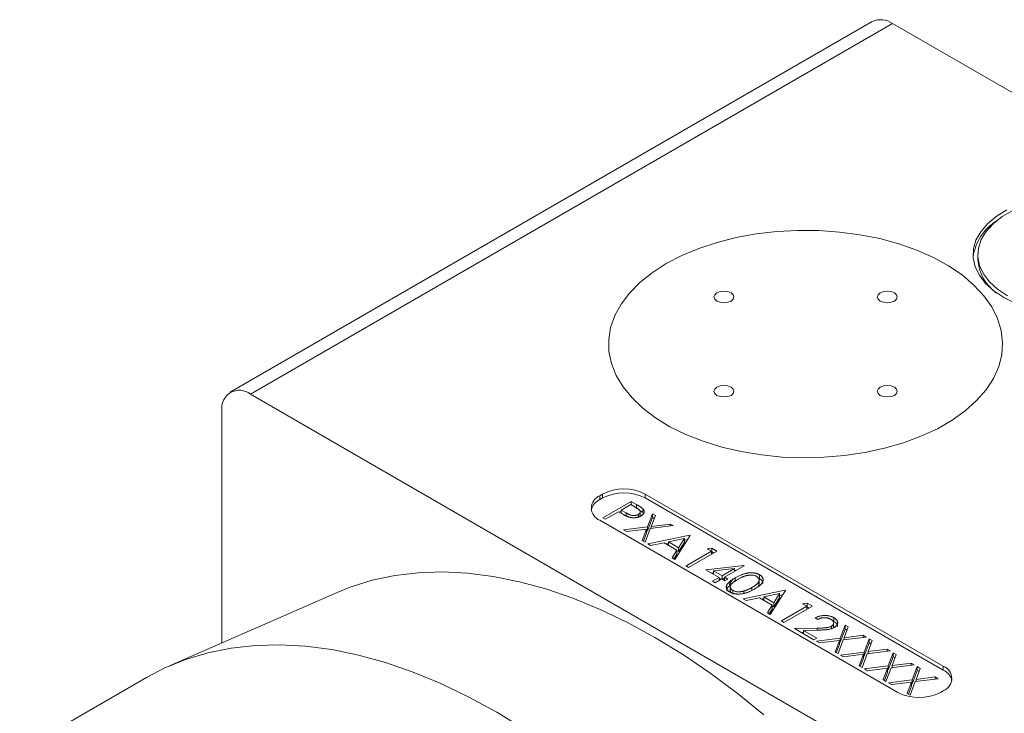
# Model space of a CAD drawing. Header units: inches. Extents: x 0.97 to 7.79, y 1.06 to 10.36.
# Tile 8 of 12: x 4.91 to 5.93, y 6.4 to 7.12. Entities that reach past the tile are written whole.
import ezdxf

# ---------------------------------------------------------------- set-up
doc = ezdxf.new("R2010")
doc.units = ezdxf.units.IN
doc.header["$MEASUREMENT"] = 0

msp = doc.modelspace()

# ---------------------------------------------------------------- linework, layer by layer
at = {"color": 7, "linetype": 'Continuous', "lineweight": 15}
for p, q in [((5.7938, 7.1217), (5.1275, 6.737)), ((5.8147, 7.1197), (5.1483, 6.735)), ((5.8147, 7.1197), (6.7133, 6.6009)), ((5.9033, 6.8799), (5.9033, 6.8751)), ((5.1483, 6.735), (6.0469, 6.2162)), ((5.1188, 6.718), (5.1188, 6.477)), ((5.5139, 6.6314), (5.5109, 6.6297)), ((5.5109, 6.6256), (5.5109, 6.6297)), ((5.5139, 6.6273), (5.5109, 6.6256)), ((5.5139, 6.6273), (5.5139, 6.6314)), ((5.514, 6.6067), (5.5434, 6.6238)), ((5.5434, 6.6238), (5.5492, 6.6204)), ((5.5434, 6.6203), (5.5434, 6.6238)), ((5.8674, 6.4528), (5.5581, 6.6314)), ((5.5581, 6.6273), (5.5581, 6.6314)), ((5.8674, 6.4487), (5.5581, 6.6273)), ((5.5302, 6.6131), (5.5166, 6.6052)), ((5.5323, 6.6119), (5.5302, 6.6131)), ((5.5311, 6.6126), (5.5332, 6.6138)), ((5.5431, 6.6205), (5.5332, 6.6148)), ((5.5332, 6.6148), (5.5383, 6.6118)), ((5.5332, 6.6113), (5.5332, 6.6148)), ((5.5383, 6.6087), (5.5383, 6.6118)), ((5.5485, 6.6174), (5.5431, 6.6205)), ((5.5492, 6.6163), (5.5492, 6.6204)), ((5.553, 6.6084), (5.553, 6.6135)), ((5.5555, 6.6122), (5.5555, 6.6163)), ((5.5555, 6.6122), (5.5563, 6.611)), ((5.5109, 6.6042), (5.8203, 6.4256)), ((5.5166, 6.6052), (5.514, 6.6067)), ((5.551, 6.6076), (5.551, 6.6102)), ((5.5604, 6.5973), (5.5655, 6.611)), ((5.5604, 6.5932), (5.5655, 6.6069)), ((5.5686, 6.6092), (5.5643, 6.5978)), ((5.5655, 6.611), (5.5686, 6.6092)), ((5.5655, 6.6069), (5.5655, 6.611)), ((5.5655, 6.6069), (5.5673, 6.6059)), ((5.5357, 6.5942), (5.5604, 6.5973)), ((5.5388, 6.5924), (5.5357, 6.5942)), ((5.5595, 6.5951), (5.5388, 6.5924)), ((5.5549, 6.5831), (5.5595, 6.5951)), ((5.5634, 6.5956), (5.558, 6.5813)), ((5.5595, 6.591), (5.5595, 6.5951)), ((5.5595, 6.5931), (5.5604, 6.5932)), ((5.5604, 6.5932), (5.5604, 6.5973)), ((5.5871, 6.5986), (5.5634, 6.5956)), ((5.5643, 6.5978), (5.584, 6.6003)), ((5.5643, 6.5957), (5.5643, 6.5978)), ((5.584, 6.6003), (5.5871, 6.5986)), ((5.584, 6.5982), (5.584, 6.6003)), ((5.558, 6.5813), (5.5549, 6.5831)), ((5.5562, 6.5824), (5.5595, 6.591)), ((5.5608, 6.5797), (5.6043, 6.5886)), ((5.5987, 6.5852), (5.5821, 6.5818)), ((5.5821, 6.5783), (5.5821, 6.5818)), ((5.5821, 6.5818), (5.5926, 6.5757)), ((5.6046, 6.5884), (5.5888, 6.5636)), ((5.5926, 6.5757), (5.5987, 6.5852)), ((5.5926, 6.5717), (5.5987, 6.5812)), ((5.5987, 6.5812), (5.5987, 6.5852)), ((5.5987, 6.5834), (5.6019, 6.5841)), ((5.6043, 6.5886), (5.6046, 6.5884)), ((5.6043, 6.5878), (5.6043, 6.5886)), ((5.5637, 6.578), (5.5608, 6.5797)), ((5.5776, 6.5809), (5.5637, 6.578)), ((5.591, 6.5732), (5.5776, 6.5809)), ((5.58, 6.5796), (5.5821, 6.58)), ((5.5859, 6.5652), (5.591, 6.5732)), ((5.591, 6.5691), (5.591, 6.5732)), ((5.591, 6.5726), (5.5926, 6.5717)), ((5.5926, 6.5717), (5.5926, 6.5757)), ((5.6005, 6.5568), (5.6269, 6.5721)), ((5.6326, 6.5723), (5.6031, 6.5553)), ((5.6224, 6.5747), (5.6271, 6.5754)), ((5.6269, 6.5721), (5.6224, 6.5747)), ((5.6269, 6.569), (5.6269, 6.5721)), ((5.6269, 6.5713), (5.6271, 6.5714)), ((5.6271, 6.5754), (5.6326, 6.5723)), ((5.6271, 6.5714), (5.6271, 6.5754)), ((5.6271, 6.5714), (5.6291, 6.5703)), ((5.5888, 6.5636), (5.5859, 6.5652)), ((5.5878, 6.5641), (5.591, 6.5691)), ((5.6031, 6.5553), (5.6005, 6.5568)), ((5.6209, 6.5529), (5.6604, 6.5571)), ((5.6349, 6.5448), (5.6209, 6.5529)), ((5.6507, 6.554), (5.6291, 6.5516)), ((5.6291, 6.5481), (5.6291, 6.5516)), ((5.6291, 6.5516), (5.6379, 6.5466)), ((5.6379, 6.5466), (5.6507, 6.554)), ((5.6609, 6.5568), (5.6405, 6.545)), ((5.6507, 6.5509), (5.6507, 6.554)), ((5.6507, 6.552), (5.653, 6.5523)), ((5.6604, 6.5571), (5.6609, 6.5568)), ((5.6604, 6.5565), (5.6604, 6.5571)), ((5.6268, 6.5494), (5.6291, 6.5497)), ((5.6281, 6.5409), (5.6349, 6.5448)), ((5.6307, 6.5394), (5.6281, 6.5409)), ((5.6375, 6.5433), (5.6307, 6.5394)), ((5.6349, 6.5418), (5.6349, 6.5448)), ((5.6349, 6.5442), (5.637, 6.543)), ((5.6409, 6.5413), (5.6375, 6.5433)), ((5.6379, 6.5431), (5.6379, 6.5466)), ((5.6384, 6.5428), (5.6405, 6.544)), ((5.6405, 6.545), (5.6439, 6.5431)), ((5.6405, 6.5415), (5.6405, 6.545)), ((5.6439, 6.5431), (5.6409, 6.5413)), ((5.6515, 6.5403), (5.6515, 6.5444)), ((5.6758, 6.544), (5.6768, 6.5436)), ((5.6764, 6.5376), (5.6764, 6.5427)), ((5.6768, 6.5436), (5.6768, 6.5476)), ((5.6464, 6.5357), (5.6464, 6.5306)), ((5.649, 6.5274), (5.649, 6.5315)), ((5.6598, 6.5226), (5.7032, 6.5315)), ((5.6603, 6.5283), (5.6603, 6.5307)), ((5.6689, 6.5315), (5.6689, 6.5344)), ((5.7036, 6.5313), (5.6877, 6.5064)), ((5.7032, 6.5315), (5.7036, 6.5313)), ((5.7032, 6.5307), (5.7032, 6.5315)), ((5.2384, 6.5293), (5.0645, 6.4532)), ((5.6627, 6.5209), (5.6598, 6.5226)), ((5.6766, 6.5238), (5.6627, 6.5209)), ((5.69, 6.5161), (5.6766, 6.5238)), ((5.6789, 6.5224), (5.6811, 6.5229)), ((5.6976, 6.5281), (5.6811, 6.5247)), ((5.6811, 6.5212), (5.6811, 6.5247)), ((5.6811, 6.5247), (5.6916, 6.5186)), ((5.6916, 6.5186), (5.6976, 6.5281)), ((5.6916, 6.5145), (5.6976, 6.524)), ((5.6976, 6.524), (5.6976, 6.5281)), ((5.6976, 6.5263), (5.7008, 6.5269)), ((5.6849, 6.5081), (5.69, 6.5161)), ((5.6868, 6.507), (5.69, 6.512)), ((5.69, 6.512), (5.69, 6.5161)), ((5.69, 6.5155), (5.6916, 6.5145)), ((5.6916, 6.5145), (5.6916, 6.5186)), ((5.6994, 6.4997), (5.7259, 6.5149)), ((5.7316, 6.5152), (5.7021, 6.4982)), ((5.7214, 6.5176), (5.7261, 6.5183)), ((5.7259, 6.5149), (5.7214, 6.5176)), ((5.7259, 6.5119), (5.7259, 6.5149)), ((5.7259, 6.5142), (5.7261, 6.5142)), ((5.7261, 6.5183), (5.7316, 6.5152)), ((5.7261, 6.5142), (5.7261, 6.5183)), ((5.7261, 6.5142), (5.728, 6.5131)), ((5.6877, 6.5064), (5.6849, 6.5081)), ((5.7021, 6.4982), (5.6994, 6.4997)), ((5.7372, 6.5014), (5.7346, 6.503)), ((5.753, 6.4994), (5.754, 6.499)), ((5.754, 6.499), (5.754, 6.5031)), ((5.713, 6.4918), (5.7367, 6.4923)), ((5.7331, 6.4803), (5.713, 6.4918)), ((5.7376, 6.4902), (5.7224, 6.4899)), ((5.7224, 6.4899), (5.7361, 6.482)), ((5.7224, 6.4864), (5.7224, 6.4899)), ((5.7367, 6.4902), (5.7367, 6.4923)), ((5.7513, 6.4917), (5.7513, 6.4943)), ((5.7533, 6.4926), (5.7534, 6.4935)), ((5.7536, 6.4935), (5.7536, 6.4981)), ((5.7605, 6.4818), (5.7657, 6.4954)), ((5.7605, 6.4777), (5.7657, 6.4913)), ((5.7688, 6.4937), (5.7645, 6.4823)), ((5.7657, 6.4954), (5.7688, 6.4937)), ((5.7657, 6.4913), (5.7657, 6.4954)), ((5.7657, 6.4913), (5.7675, 6.4903)), ((5.7199, 6.4879), (5.7224, 6.4879)), ((5.7361, 6.482), (5.7331, 6.4803)), ((5.7359, 6.4786), (5.7605, 6.4818)), ((5.7597, 6.4795), (5.739, 6.4769)), ((5.7551, 6.4675), (5.7597, 6.4795)), ((5.7636, 6.48), (5.7582, 6.4658)), ((5.7597, 6.4754), (5.7597, 6.4795)), ((5.7605, 6.4777), (5.7605, 6.4818)), ((5.7873, 6.483), (5.7636, 6.48)), ((5.7645, 6.4823), (5.7842, 6.4848)), ((5.7645, 6.4801), (5.7645, 6.4823)), ((5.7842, 6.4848), (5.7873, 6.483)), ((5.7842, 6.4826), (5.7842, 6.4848)), ((5.7855, 6.4674), (5.7907, 6.481)), ((5.7937, 6.4793), (5.7894, 6.4679)), ((5.7907, 6.481), (5.7937, 6.4793)), ((5.7907, 6.477), (5.7907, 6.481)), ((5.739, 6.4769), (5.7359, 6.4786)), ((5.7564, 6.4668), (5.7597, 6.4754)), ((5.7597, 6.4776), (5.7605, 6.4777)), ((5.7855, 6.4633), (5.7907, 6.477)), ((5.7894, 6.4679), (5.8091, 6.4704)), ((5.7907, 6.477), (5.7924, 6.4759)), ((5.8091, 6.4704), (5.8122, 6.4686)), ((5.8091, 6.4682), (5.8091, 6.4704)), ((5.7582, 6.4658), (5.7551, 6.4675)), ((5.7608, 6.4642), (5.7855, 6.4674)), ((5.7639, 6.4625), (5.7608, 6.4642)), ((5.7846, 6.4651), (5.7639, 6.4625)), ((5.7801, 6.4531), (5.7846, 6.4651)), ((5.7813, 6.4524), (5.7846, 6.461)), ((5.7885, 6.4656), (5.7831, 6.4514)), ((5.7846, 6.461), (5.7846, 6.4651)), ((5.7846, 6.4632), (5.7855, 6.4633)), ((5.7855, 6.4633), (5.7855, 6.4674)), ((5.8122, 6.4686), (5.7885, 6.4656)), ((5.7894, 6.4657), (5.7894, 6.4679)), ((5.8104, 6.453), (5.8156, 6.4666)), ((5.8104, 6.4489), (5.8156, 6.4626)), ((5.8187, 6.4649), (5.8143, 6.4535)), ((5.8156, 6.4666), (5.8187, 6.4649)), ((5.8156, 6.4626), (5.8156, 6.4666)), ((5.8156, 6.4626), (5.8174, 6.4615)), ((5.7831, 6.4514), (5.7801, 6.4531)), ((5.7858, 6.4499), (5.8104, 6.453)), ((5.7888, 6.4481), (5.7858, 6.4499)), ((5.8095, 6.4507), (5.7888, 6.4481)), ((5.805, 6.4388), (5.8095, 6.4507)), ((5.8135, 6.4512), (5.808, 6.437)), ((5.8095, 6.4466), (5.8095, 6.4507)), ((5.8095, 6.4488), (5.8104, 6.4489)), ((5.8104, 6.4489), (5.8104, 6.453)), ((5.8371, 6.4542), (5.8135, 6.4512)), ((5.8143, 6.4535), (5.8341, 6.456)), ((5.8143, 6.4513), (5.8143, 6.4535)), ((5.8341, 6.456), (5.8371, 6.4542)), ((5.8341, 6.4538), (5.8341, 6.456)), ((5.8353, 6.4386), (5.8405, 6.4523)), ((5.8436, 6.4505), (5.8392, 6.4391)), ((5.8405, 6.4523), (5.8436, 6.4505)), ((5.8405, 6.4482), (5.8405, 6.4523)), ((5.8674, 6.4487), (5.8674, 6.4528)), ((5.0404, 6.441), (4.9089, 6.3651)), ((5.808, 6.437), (5.805, 6.4388)), ((5.8063, 6.438), (5.8095, 6.4466)), ((5.8107, 6.4355), (5.8353, 6.4386)), ((5.8353, 6.4345), (5.8405, 6.4482)), ((5.8353, 6.4345), (5.8353, 6.4386)), ((5.8621, 6.4398), (5.8384, 6.4368)), ((5.8392, 6.4391), (5.859, 6.4416)), ((5.8392, 6.4369), (5.8392, 6.4391)), ((5.8405, 6.4482), (5.8423, 6.4471)), ((5.859, 6.4416), (5.8621, 6.4398)), ((5.859, 6.4394), (5.859, 6.4416)), ((5.8137, 6.4337), (5.8107, 6.4355)), ((5.8345, 6.4363), (5.8137, 6.4337)), ((5.8299, 6.4244), (5.8345, 6.4363)), ((5.8312, 6.4236), (5.8345, 6.4322)), ((5.8384, 6.4368), (5.833, 6.4226)), ((5.8345, 6.4322), (5.8345, 6.4363)), ((5.8345, 6.4344), (5.8353, 6.4345)), ((5.833, 6.4226), (5.8299, 6.4244)), ((5.8645, 6.4256), (5.8674, 6.4273))]:
    msp.add_line(p, q, dxfattribs=at)
at = {"color": 7, "linetype": 'Continuous', "lineweight": 15, "flags": 128}
for points in [[(5.9333, 6.9262), (5.9224, 6.9195), (5.9134, 6.9119), (5.9063, 6.9036), (5.9014, 6.8948), (5.8988, 6.8857), (5.8985, 6.8764), (5.9006, 6.8673), (5.9049, 6.8584), (5.9114, 6.8499), (5.92, 6.8422), (5.9304, 6.8352)], [(5.9397, 6.9257), (5.9287, 6.9193), (5.9194, 6.912), (5.9121, 6.904), (5.9069, 6.8955), (5.904, 6.8867), (5.9034, 6.8776), (5.9052, 6.8687), (5.9092, 6.86), (5.9155, 6.8517), (5.9238, 6.844), (5.934, 6.8372)], [(5.5799, 6.8705), (5.5961, 6.8789), (5.6138, 6.8862), (5.6327, 6.8925), (5.6526, 6.8975), (5.6734, 6.9013), (5.6947, 6.9038), (5.7164, 6.905), (5.7382, 6.9048), (5.7598, 6.9033), (5.781, 6.9005), (5.8015, 6.8964), (5.8213, 6.891), (5.8399, 6.8845), (5.8572, 6.8769), (5.873, 6.8682), (5.8871, 6.8587), (5.8993, 6.8483), (5.9096, 6.8372), (5.9178, 6.8256), (5.9238, 6.8135), (5.9276, 6.8011), (5.929, 6.7886), (5.9282, 6.776), (5.925, 6.7636), (5.9195, 6.7514), (5.9119, 6.7397), (5.9021, 6.7284), (5.8903, 6.7179), (5.8766, 6.7081), (5.8613, 6.6992), (5.8443, 6.6913), (5.826, 6.6845), (5.8066, 6.6789), (5.7862, 6.6744), (5.7651, 6.6713), (5.7436, 6.6695), (5.7218, 6.669), (5.7001, 6.6698), (5.6787, 6.672), (5.6577, 6.6754), (5.6376, 6.6802), (5.6184, 6.6861), (5.6004, 6.6932), (5.5838, 6.7013), (5.5689, 6.7105), (5.5557, 6.7204), (5.5444, 6.7312), (5.5351, 6.7426), (5.528, 6.7544), (5.5231, 6.7667), (5.5205, 6.7792), (5.5202, 6.7917), (5.5222, 6.8042), (5.5266, 6.8166), (5.5331, 6.8285), (5.5418, 6.84), (5.5526, 6.851), (5.5654, 6.8611), (5.5799, 6.8705)], [(5.5799, 6.8705), (5.5654, 6.8611), (5.5526, 6.851), (5.5418, 6.84), (5.5331, 6.8285), (5.5266, 6.8166), (5.5222, 6.8042), (5.5202, 6.7917), (5.5205, 6.7792), (5.5231, 6.7667), (5.528, 6.7544), (5.5351, 6.7426), (5.5444, 6.7312), (5.5557, 6.7204), (5.5689, 6.7105), (5.5838, 6.7013), (5.6004, 6.6932), (5.6184, 6.6861), (5.6376, 6.6802), (5.6577, 6.6754), (5.6787, 6.672), (5.7001, 6.6698), (5.7218, 6.669), (5.7436, 6.6695), (5.7651, 6.6713), (5.7862, 6.6744), (5.8066, 6.6789), (5.826, 6.6845), (5.8443, 6.6913), (5.8613, 6.6992), (5.8766, 6.7081), (5.8903, 6.7179), (5.9021, 6.7284), (5.9119, 6.7397), (5.9195, 6.7514), (5.925, 6.7636), (5.9282, 6.776), (5.929, 6.7886), (5.9276, 6.8011), (5.9238, 6.8135), (5.9178, 6.8256), (5.9096, 6.8372), (5.8993, 6.8483), (5.8871, 6.8587), (5.873, 6.8682), (5.8572, 6.8769), (5.8399, 6.8845), (5.8213, 6.891), (5.8015, 6.8964), (5.781, 6.9005), (5.7598, 6.9033), (5.7382, 6.9048), (5.7164, 6.905), (5.6947, 6.9038), (5.6734, 6.9013), (5.6526, 6.8975), (5.6327, 6.8925), (5.6138, 6.8862), (5.5961, 6.8789), (5.5799, 6.8705)], [(5.6472, 6.8317), (5.6494, 6.8336), (5.6502, 6.8359), (5.6494, 6.8382), (5.6472, 6.8402), (5.6438, 6.8415), (5.6398, 6.8419), (5.6358, 6.8415), (5.6324, 6.8402), (5.6302, 6.8382), (5.6294, 6.8359), (5.6302, 6.8336), (5.6324, 6.8317), (5.6358, 6.8304), (5.6398, 6.8299), (5.6438, 6.8304), (5.6472, 6.8317)], [(5.8167, 6.8317), (5.8189, 6.8336), (5.8197, 6.8359), (5.8189, 6.8382), (5.8167, 6.8402), (5.8133, 6.8415), (5.8093, 6.8419), (5.8053, 6.8415), (5.8019, 6.8402), (5.7997, 6.8382), (5.7989, 6.8359), (5.7997, 6.8336), (5.8019, 6.8317), (5.8053, 6.8304), (5.8093, 6.8299), (5.8133, 6.8304), (5.8167, 6.8317)], [(5.9304, 6.8352), (5.9426, 6.8291)], [(5.6472, 6.7338), (5.6494, 6.7358), (5.6502, 6.7381), (5.6494, 6.7404), (5.6472, 6.7423), (5.6438, 6.7436), (5.6398, 6.7441), (5.6358, 6.7436), (5.6324, 6.7423), (5.6302, 6.7404), (5.6294, 6.7381), (5.6302, 6.7358), (5.6324, 6.7338), (5.6358, 6.7325), (5.6398, 6.7321), (5.6438, 6.7325), (5.6472, 6.7338)], [(5.8167, 6.7338), (5.8189, 6.7358), (5.8197, 6.7381), (5.8189, 6.7404), (5.8167, 6.7423), (5.8133, 6.7436), (5.8093, 6.7441), (5.8053, 6.7436), (5.8019, 6.7423), (5.7997, 6.7404), (5.7989, 6.7381), (5.7997, 6.7358), (5.8019, 6.7338), (5.8053, 6.7325), (5.8093, 6.7321), (5.8133, 6.7325), (5.8167, 6.7338)], [(5.6813, 6.4023), (5.6534, 6.4249), (5.6251, 6.4459), (5.5967, 6.4651), (5.5682, 6.4825), (5.5397, 6.4981), (5.5113, 6.5117), (5.483, 6.5233), (5.4551, 6.5329), (5.4275, 6.5404), (5.4003, 6.5459), (5.3738, 6.5493), (5.3478, 6.5506), (5.3226, 6.5498), (5.2981, 6.5469), (5.2746, 6.5419), (5.252, 6.5348), (5.2384, 6.5293)], [(5.6494, 6.5434), (5.6474, 6.5406), (5.6451, 6.5372)], [(5.0404, 6.441), (5.0588, 6.4506), (5.081, 6.4597), (5.1041, 6.4667), (5.1282, 6.4716), (5.1532, 6.4744), (5.179, 6.475), (5.2056, 6.4736), (5.2327, 6.47), (5.2604, 6.4643), (5.2886, 6.4565), (5.3172, 6.4466), (5.346, 6.4347), (5.375, 6.4208), (5.4041, 6.405)], [(5.4041, 6.405), (5.4332, 6.3872)]]:
    msp.add_lwpolyline(points, dxfattribs=at)
at = {"color": 7, "linetype": 'Continuous', "lineweight": 15}
for centre, radius, start, end in [((5.8025, 7.1026), 0.021, 54.3825, 114.307), ((5.951, 6.8699), 0.0531, 122.0625, 171.8091), ((5.9493, 6.8777), 0.0461, 183.2044, 234.8456), ((5.1368, 6.7209), 0.0182, 50.7967, 189.2141), ((5.536, 6.5887), 0.048, 62.6097, 117.3903), ((5.536, 6.5847), 0.048, 62.6097, 117.3903), ((5.518, 6.6106), 0.0166, 115.2301, 165.0136), ((5.5158, 6.6169), 0.0136, 110.7834, 249.2166), ((5.8626, 6.44), 0.0136, 290.7834, 69.2166), ((5.8604, 6.4337), 0.0166, 14.9866, 64.7697), ((5.8424, 6.4682), 0.048, 242.6096, 297.3904)]:
    msp.add_arc(centre, radius, start, end, dxfattribs=at)
for points, knots in [([(5.5403, 6.6078), (5.5401, 6.6079), (5.5396, 6.6081), (5.5388, 6.6084), (5.538, 6.6088), (5.537, 6.6093), (5.536, 6.6098), (5.5349, 6.6104), (5.5336, 6.6111), (5.5328, 6.6116), (5.5323, 6.6119)], [0, 0, 0, 0, 0.0751731, 0.1647463, 0.2680169, 0.3859119, 0.5177895, 0.663691, 0.8244132, 1, 1, 1, 1]), ([(5.5383, 6.6118), (5.5386, 6.6117), (5.5391, 6.6114), (5.5398, 6.611), (5.5405, 6.6106), (5.5412, 6.6103), (5.5418, 6.6101), (5.5424, 6.6098), (5.5429, 6.6096), (5.5436, 6.6094), (5.5444, 6.6092), (5.5454, 6.6091), (5.5465, 6.6091), (5.5475, 6.6092), (5.5485, 6.6093), (5.5494, 6.6095), (5.5503, 6.6098), (5.5508, 6.6101), (5.551, 6.6102)], [0, 0, 0, 0, 0.072538, 0.140034, 0.202496, 0.260575, 0.313228, 0.361583, 0.404878, 0.444127, 0.5164, 0.586507, 0.655085, 0.724384, 0.793974, 0.861638, 0.930111, 1, 1, 1, 1]), ([(5.551, 6.6102), (5.5512, 6.6104), (5.5517, 6.6107), (5.5522, 6.6112), (5.5526, 6.6117), (5.5529, 6.6123), (5.553, 6.6128), (5.553, 6.6134), (5.5528, 6.614), (5.5525, 6.6144), (5.5521, 6.6148), (5.5518, 6.6151), (5.5514, 6.6154), (5.551, 6.6158), (5.5504, 6.6162), (5.5498, 6.6165), (5.5492, 6.617), (5.5487, 6.6172), (5.5485, 6.6174)], [0, 0, 0, 0, 0.070044, 0.139238, 0.208197, 0.279173, 0.349987, 0.418354, 0.48761, 0.557411, 0.59533, 0.637964, 0.685913, 0.738185, 0.796103, 0.858517, 0.926658, 1, 1, 1, 1]), ([(5.5492, 6.6204), (5.5496, 6.6202), (5.5504, 6.6198), (5.5514, 6.6191), (5.5524, 6.6185), (5.5532, 6.618), (5.554, 6.6175), (5.5546, 6.617), (5.5551, 6.6167), (5.5554, 6.6164), (5.5555, 6.6163)], [0, 0, 0, 0, 0.176956, 0.339055, 0.486318, 0.618781, 0.735619, 0.838742, 0.926457, 1, 1, 1, 1]), ([(5.5517, 6.6148), (5.5521, 6.6146), (5.5535, 6.6138), (5.5547, 6.6129), (5.5555, 6.6122)], [0, 0, 0, 0, 0.2955921, 1, 1, 1, 1]), ([(5.5555, 6.6163), (5.5556, 6.6161), (5.5559, 6.6158), (5.5563, 6.6154), (5.5566, 6.6149), (5.5568, 6.6144), (5.557, 6.614), (5.557, 6.6135), (5.5571, 6.613), (5.557, 6.6125), (5.5569, 6.612), (5.5567, 6.6115), (5.5564, 6.611), (5.556, 6.6105), (5.5555, 6.61), (5.555, 6.6096), (5.5544, 6.6091), (5.5539, 6.6089), (5.5537, 6.6087)], [0, 0, 0, 0, 0.0624813, 0.1234904, 0.1834111, 0.2431532, 0.3021267, 0.3617097, 0.4218423, 0.4829319, 0.5445523, 0.6056807, 0.6676797, 0.7299844, 0.7945509, 0.8603456, 0.9289074, 1, 1, 1, 1]), ([(5.5537, 6.6087), (5.5534, 6.6086), (5.5529, 6.6083), (5.5522, 6.608), (5.5514, 6.6077), (5.5506, 6.6074), (5.5498, 6.6072), (5.5489, 6.607), (5.5481, 6.6069), (5.5472, 6.6068), (5.5464, 6.6068), (5.5455, 6.6068), (5.5446, 6.6068), (5.5437, 6.6069), (5.5429, 6.6071), (5.542, 6.6073), (5.5412, 6.6075), (5.5406, 6.6077), (5.5403, 6.6078)], [0, 0, 0, 0, 0.070119, 0.137192, 0.202016, 0.264631, 0.326117, 0.38601, 0.445812, 0.505298, 0.564633, 0.624283, 0.683902, 0.743953, 0.805388, 0.868388, 0.933084, 1, 1, 1, 1]), ([(5.6458, 6.5298), (5.6456, 6.5299), (5.6452, 6.5302), (5.6446, 6.5306), (5.644, 6.5311), (5.6436, 6.5315), (5.6432, 6.532), (5.6428, 6.5325), (5.6426, 6.5331), (5.6424, 6.5336), (5.6423, 6.5342), (5.6422, 6.5348), (5.6423, 6.5354), (5.6424, 6.5359), (5.6426, 6.5366), (5.6429, 6.5372), (5.6433, 6.5378), (5.6437, 6.5385), (5.6443, 6.5391), (5.6449, 6.5398), (5.6457, 6.5405), (5.6466, 6.5412), (5.6477, 6.542), (5.6488, 6.5428), (5.6501, 6.5436), (5.651, 6.5441), (5.6515, 6.5444)], [0, 0, 0, 0, 0.033787, 0.066622, 0.099285, 0.131361, 0.163585, 0.196104, 0.228902, 0.262158, 0.295991, 0.330218, 0.36506, 0.400951, 0.43762, 0.475708, 0.515381, 0.556414, 0.599765, 0.646424, 0.696431, 0.749782, 0.806573, 0.867436, 0.931887, 1, 1, 1, 1]), ([(5.6541, 6.5429), (5.6537, 6.5426), (5.653, 6.5422), (5.6519, 6.5415), (5.6509, 6.5409), (5.6501, 6.5403), (5.6493, 6.5397), (5.6487, 6.5391), (5.6481, 6.5386), (5.6476, 6.5381), (5.6473, 6.5376), (5.647, 6.5371), (5.6467, 6.5366), (5.6466, 6.5362), (5.6464, 6.5357), (5.6464, 6.5352), (5.6464, 6.5348), (5.6465, 6.5342), (5.6468, 6.5335), (5.6473, 6.5327), (5.648, 6.532), (5.6486, 6.5316), (5.649, 6.5315)], [0, 0, 0, 0, 0.072951, 0.141584, 0.205926, 0.265301, 0.320597, 0.371817, 0.41879, 0.461699, 0.502134, 0.540804, 0.578181, 0.614297, 0.649678, 0.684299, 0.718359, 0.752081, 0.817652, 0.879722, 0.939966, 1, 1, 1, 1]), ([(5.6515, 6.5444), (5.6519, 6.5446), (5.6529, 6.5452), (5.6543, 6.5459), (5.6556, 6.5466), (5.6569, 6.5472), (5.6582, 6.5477), (5.6594, 6.5482), (5.6606, 6.5485), (5.6617, 6.5489), (5.6628, 6.5491), (5.6639, 6.5493), (5.665, 6.5495), (5.666, 6.5496), (5.6671, 6.5497), (5.6681, 6.5497), (5.6691, 6.5497), (5.6701, 6.5496), (5.671, 6.5495), (5.672, 6.5494), (5.6729, 6.5492), (5.6737, 6.5489), (5.6746, 6.5487), (5.6754, 6.5484), (5.6761, 6.548), (5.6766, 6.5478), (5.6768, 6.5476)], [0, 0, 0, 0, 0.068595, 0.133246, 0.194313, 0.251279, 0.304513, 0.354235, 0.400481, 0.443411, 0.484015, 0.523252, 0.561042, 0.5979, 0.633518, 0.668314, 0.702496, 0.736685, 0.770293, 0.803437, 0.835913, 0.86846, 0.900847, 0.933467, 0.966258, 1, 1, 1, 1]), ([(5.6739, 6.5458), (5.6735, 6.546), (5.6729, 6.5464), (5.6716, 6.5468), (5.6703, 6.5471), (5.6691, 6.5472), (5.6681, 6.5473), (5.6673, 6.5473), (5.6665, 6.5473), (5.6657, 6.5472), (5.6649, 6.5471), (5.6641, 6.547), (5.6633, 6.5468), (5.6624, 6.5466), (5.6615, 6.5463), (5.6606, 6.546), (5.6596, 6.5456), (5.6586, 6.5452), (5.6576, 6.5447), (5.6565, 6.5441), (5.6553, 6.5435), (5.6545, 6.5431), (5.6541, 6.5429)], [0, 0, 0, 0, 0.060387, 0.120883, 0.182755, 0.247811, 0.281299, 0.315088, 0.349702, 0.384857, 0.420966, 0.458511, 0.497175, 0.537602, 0.580503, 0.627468, 0.678388, 0.733983, 0.793747, 0.857714, 0.926698, 1, 1, 1, 1]), ([(5.6689, 6.5344), (5.6692, 6.5346), (5.6699, 6.535), (5.6709, 6.5356), (5.6717, 6.5362), (5.6726, 6.5368), (5.6733, 6.5373), (5.6739, 6.5379), (5.6745, 6.5385), (5.675, 6.539), (5.6754, 6.5396), (5.6757, 6.5401), (5.676, 6.5406), (5.6762, 6.5411), (5.6763, 6.5416), (5.6764, 6.5421), (5.6764, 6.5425), (5.6763, 6.5431), (5.676, 6.5438), (5.6755, 6.5446), (5.6748, 6.5453), (5.6742, 6.5456), (5.6739, 6.5458)], [0, 0, 0, 0, 0.0656812, 0.1284865, 0.1881751, 0.2451061, 0.2994484, 0.3508229, 0.3999417, 0.4466717, 0.4912545, 0.5333763, 0.5738528, 0.6125263, 0.6495971, 0.685532, 0.7201058, 0.7538377, 0.8189254, 0.8804935, 0.9403113, 1, 1, 1, 1]), ([(5.6768, 6.5476), (5.677, 6.5475), (5.6775, 6.5472), (5.6781, 6.5468), (5.6787, 6.5463), (5.6791, 6.5458), (5.6795, 6.5453), (5.6799, 6.5448), (5.6801, 6.5443), (5.6803, 6.5437), (5.6805, 6.5431), (5.6805, 6.5425), (5.6805, 6.5419), (5.6803, 6.5413), (5.6801, 6.5407), (5.6799, 6.54), (5.6795, 6.5394), (5.679, 6.5387), (5.6785, 6.538), (5.6778, 6.5373), (5.677, 6.5366), (5.6762, 6.5359), (5.6751, 6.5351), (5.674, 6.5344), (5.6728, 6.5336), (5.6719, 6.5331), (5.6715, 6.5328)], [0, 0, 0, 0, 0.033788, 0.067194, 0.099862, 0.132567, 0.165151, 0.197913, 0.231319, 0.265083, 0.299255, 0.334399, 0.369943, 0.406284, 0.444064, 0.482998, 0.523354, 0.565537, 0.609613, 0.656391, 0.705885, 0.758325, 0.813832, 0.872795, 0.934722, 1, 1, 1, 1]), ([(5.6768, 6.5436), (5.6776, 6.543), (5.6791, 6.5419), (5.6805, 6.5401), (5.6802, 6.5389), (5.6801, 6.5385)], [0, 0, 0, 0, 0.3758793, 0.7517476, 1, 1, 1, 1]), ([(5.6427, 6.5306), (5.6427, 6.5316), (5.6428, 6.534), (5.6452, 6.5362), (5.6471, 6.5374), (5.6473, 6.5376)], [0, 0, 0, 0, 0.374878, 0.926591, 1, 1, 1, 1]), ([(5.6715, 6.5328), (5.671, 6.5326), (5.6701, 6.5321), (5.6688, 6.5314), (5.6675, 6.5307), (5.6662, 6.5301), (5.6649, 6.5296), (5.6637, 6.5292), (5.6625, 6.5288), (5.6613, 6.5285), (5.6602, 6.5282), (5.6591, 6.528), (5.658, 6.5278), (5.6569, 6.5277), (5.6558, 6.5276), (5.6547, 6.5276), (5.6537, 6.5276), (5.6527, 6.5277), (5.6517, 6.5278), (5.6508, 6.528), (5.6499, 6.5282), (5.649, 6.5284), (5.6481, 6.5287), (5.6473, 6.529), (5.6466, 6.5294), (5.6461, 6.5296), (5.6458, 6.5298)], [0, 0, 0, 0, 0.065063, 0.126773, 0.185516, 0.240765, 0.29298, 0.34225, 0.388919, 0.432776, 0.474628, 0.514775, 0.553606, 0.591426, 0.628028, 0.663804, 0.698984, 0.733591, 0.767628, 0.801208, 0.834264, 0.866981, 0.89972, 0.932702, 0.966176, 1, 1, 1, 1]), ([(5.6467, 6.5311), (5.6466, 6.5308), (5.6463, 6.5302), (5.6468, 6.5296), (5.6471, 6.5292)], [0, 0, 0, 0, 0.413874, 1, 1, 1, 1]), ([(5.649, 6.5315), (5.6493, 6.5313), (5.65, 6.5309), (5.6512, 6.5305), (5.6525, 6.5302), (5.6537, 6.53), (5.6547, 6.53), (5.6554, 6.53), (5.6562, 6.53), (5.657, 6.5301), (5.6578, 6.5302), (5.6587, 6.5303), (5.6595, 6.5305), (5.66, 6.5306), (5.6603, 6.5307)], [0, 0, 0, 0, 0.112813, 0.225394, 0.339595, 0.459675, 0.521735, 0.583926, 0.648174, 0.713881, 0.781004, 0.851451, 0.924051, 1, 1, 1, 1]), ([(5.6603, 6.5307), (5.6607, 6.5308), (5.6614, 6.531), (5.6625, 6.5314), (5.6635, 6.5318), (5.6646, 6.5322), (5.6656, 6.5327), (5.6667, 6.5332), (5.6678, 6.5338), (5.6685, 6.5342), (5.6689, 6.5344)], [0, 0, 0, 0, 0.110588, 0.224542, 0.342503, 0.464324, 0.590756, 0.722227, 0.858843, 1, 1, 1, 1]), ([(5.6745, 6.5348), (5.6749, 6.5351), (5.6762, 6.536), (5.6762, 6.5372), (5.6761, 6.5382)], [0, 0, 0, 0, 0.2647332, 1, 1, 1, 1]), ([(5.7346, 6.503), (5.7349, 6.5031), (5.7357, 6.5035), (5.7368, 6.504), (5.738, 6.5044), (5.7392, 6.5048), (5.7405, 6.505), (5.7418, 6.5052), (5.7431, 6.5054), (5.7445, 6.5054), (5.7458, 6.5054), (5.7471, 6.5053), (5.7484, 6.5051), (5.7496, 6.5048), (5.7508, 6.5045), (5.7519, 6.5041), (5.753, 6.5036), (5.7537, 6.5033), (5.754, 6.5031)], [0, 0, 0, 0, 0.0687908, 0.1351033, 0.1989787, 0.2619043, 0.323495, 0.3851954, 0.4469692, 0.5097648, 0.5722506, 0.6334052, 0.6932512, 0.7525832, 0.8125793, 0.8732751, 0.9355499, 1, 1, 1, 1]), ([(5.7508, 6.5014), (5.7506, 6.5015), (5.7501, 6.5018), (5.7494, 6.5021), (5.7486, 6.5024), (5.7478, 6.5026), (5.747, 6.5028), (5.7461, 6.503), (5.7453, 6.5031), (5.7444, 6.5031), (5.7435, 6.5031), (5.7425, 6.503), (5.7416, 6.5029), (5.7407, 6.5027), (5.7398, 6.5025), (5.739, 6.5022), (5.7381, 6.5018), (5.7375, 6.5016), (5.7372, 6.5014)], [0, 0, 0, 0, 0.064439, 0.126547, 0.186887, 0.245878, 0.304041, 0.362191, 0.420976, 0.48066, 0.5406, 0.600689, 0.661936, 0.724443, 0.789038, 0.856314, 0.926352, 1, 1, 1, 1]), ([(5.7513, 6.4943), (5.7515, 6.4944), (5.7518, 6.4946), (5.7523, 6.495), (5.7528, 6.4954), (5.7531, 6.4958), (5.7533, 6.4963), (5.7535, 6.4968), (5.7536, 6.4973), (5.7536, 6.4978), (5.7536, 6.4983), (5.7534, 6.4988), (5.7532, 6.4993), (5.7529, 6.4997), (5.7525, 6.5002), (5.752, 6.5006), (5.7515, 6.501), (5.7511, 6.5013), (5.7508, 6.5014)], [0, 0, 0, 0, 0.061965, 0.122122, 0.180988, 0.239933, 0.299906, 0.359989, 0.421776, 0.486576, 0.551535, 0.615018, 0.677259, 0.73973, 0.80305, 0.866495, 0.931973, 1, 1, 1, 1]), ([(5.754, 6.5031), (5.7543, 6.5029), (5.7549, 6.5025), (5.7557, 6.5019), (5.7564, 6.5013), (5.757, 6.5006), (5.7574, 6.5), (5.7577, 6.4993), (5.7578, 6.4986), (5.7579, 6.4979), (5.7578, 6.4971), (5.7576, 6.4964), (5.7573, 6.4958), (5.7569, 6.4951), (5.7563, 6.4945), (5.7557, 6.4939), (5.755, 6.4934), (5.7544, 6.4931), (5.7541, 6.4929)], [0, 0, 0, 0, 0.069475, 0.136517, 0.200789, 0.26383, 0.325735, 0.387291, 0.449509, 0.512968, 0.576275, 0.63758, 0.697903, 0.757172, 0.816599, 0.876653, 0.93729, 1, 1, 1, 1]), ([(5.7367, 6.4923), (5.7372, 6.4923), (5.7383, 6.4923), (5.7399, 6.4923), (5.7413, 6.4924), (5.7426, 6.4924), (5.7438, 6.4925), (5.7448, 6.4926), (5.7457, 6.4927), (5.7467, 6.4928), (5.7479, 6.493), (5.7491, 6.4933), (5.7503, 6.4937), (5.7509, 6.4941), (5.7513, 6.4943)], [0, 0, 0, 0, 0.110803, 0.212829, 0.306101, 0.390647, 0.466924, 0.534481, 0.593587, 0.644557, 0.7362, 0.825024, 0.911986, 1, 1, 1, 1]), ([(5.7541, 6.4929), (5.7537, 6.4927), (5.7529, 6.4922), (5.7514, 6.4916), (5.7499, 6.4912), (5.7485, 6.4909), (5.7473, 6.4908), (5.7463, 6.4906), (5.7451, 6.4905), (5.7439, 6.4904), (5.7425, 6.4904), (5.741, 6.4903), (5.7393, 6.4903), (5.7382, 6.4902), (5.7376, 6.4902)], [0, 0, 0, 0, 0.098702, 0.195672, 0.292422, 0.391343, 0.444462, 0.504229, 0.570352, 0.642546, 0.722288, 0.807921, 0.90047, 1, 1, 1, 1]), ([(5.754, 6.499), (5.7553, 6.4982), (5.7574, 6.4967), (5.7576, 6.4948), (5.7576, 6.494)], [0, 0, 0, 0, 0.569414, 1, 1, 1, 1])]:
    msp.add_open_spline(points, degree=3, knots=knots, dxfattribs=at)

doc.saveas('drawing.dxf')
